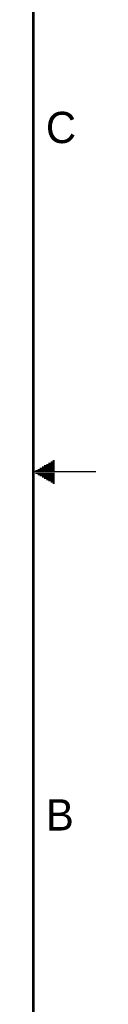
# Model space of a CAD drawing. Header units: inches. Extents: x 0 to 34, y 0 to 22.
# Tile 24 of 25: x 33.5 to 34, y 6.7 to 14.6. Entities that reach past the tile are written whole.
import ezdxf

# ---------------------------------------------------------------- set-up
doc = ezdxf.new("R2010")
doc.units = ezdxf.units.IN
doc.header["$LTSCALE"] = 1.87
doc.header["$MEASUREMENT"] = 0
doc.layers.get('0').update_dxf_attribs({"linetype": 'CONTINUOUS'})
doc.styles.get("Standard").update_dxf_attribs({"font": 'txt', "width": 0.8})

msp = doc.modelspace()

# ---------------------------------------------------------------- linework, layer by layer
at = {"color": 2, "linetype": 'Continuous'}
for p, q in [((33.5347, 11.02), (33.6697, 11.02)), ((33.552, 11.03), (33.6697, 11.03)), ((33.5693, 11.04), (33.6697, 11.04)), ((33.5866, 11.05), (33.6697, 11.05)), ((33.6039, 11.06), (33.6697, 11.06)), ((33.6213, 11.07), (33.6697, 11.07)), ((33.6386, 11.08), (33.6697, 11.08)), ((33.6559, 11.09), (33.6697, 11.09)), ((34, 11), (33.5, 11)), ((33.5173, 11.01), (33.6697, 11.01)), ((33.5173, 10.99), (33.6697, 10.99)), ((33.5347, 10.98), (33.6697, 10.98)), ((33.552, 10.97), (33.6697, 10.97)), ((33.5693, 10.96), (33.6697, 10.96)), ((33.5866, 10.95), (33.6697, 10.95)), ((33.6039, 10.94), (33.6697, 10.94)), ((33.6213, 10.93), (33.6697, 10.93)), ((33.6386, 10.92), (33.6697, 10.92)), ((33.6559, 10.91), (33.6697, 10.91))]:
    msp.add_line(p, q, dxfattribs=at)
at = {"color": 7, "linetype": 'Continuous', "const_width": 0.02}
msp.add_lwpolyline([(33.5, 0.5), (33.5, 21.5)], dxfattribs=at)

# ---------------------------------------------------------------- texts
at = {"color": 2, "linetype": 'Continuous'}
for s, p in [('C', (33.6004, 13.6267)), ('B', (33.6006, 8.1345))]:
    msp.add_text(s, height=0.25, dxfattribs=at).set_placement(p)

doc.saveas('drawing.dxf')
